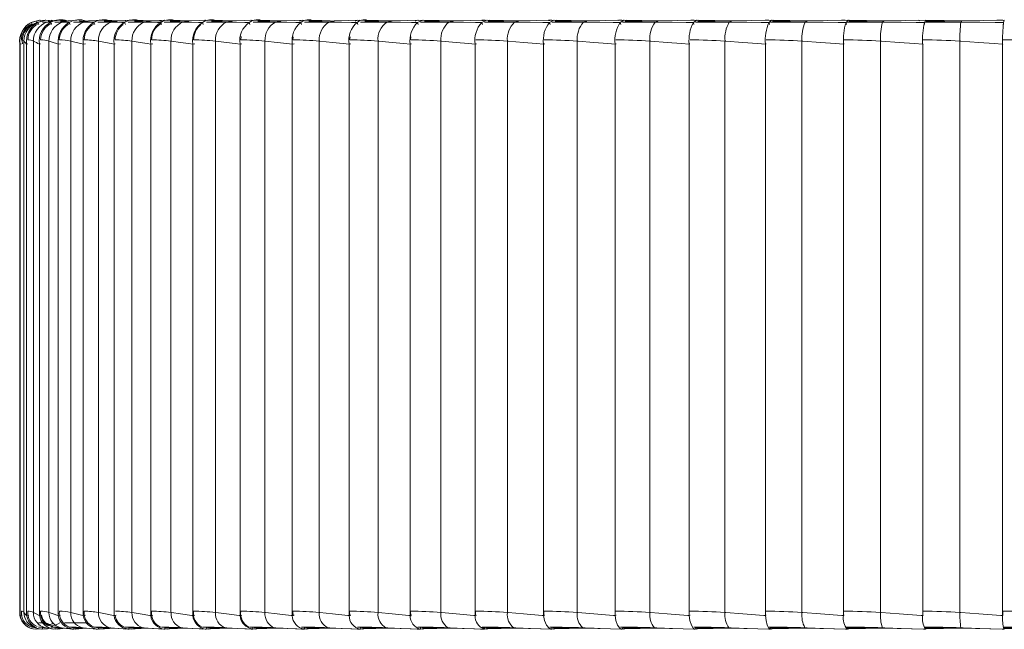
# Model space of a CAD drawing. Header units: millimetres. Extents: x -262 to 205, y -420 to 229.
# Tile 1 of 7: x -253 to -32, y -420 to -283. Entities that reach past the tile are written whole.
import ezdxf

# ---------------------------------------------------------------- set-up
doc = ezdxf.new("R2010")
doc.units = ezdxf.units.MM

msp = doc.modelspace()

# ---------------------------------------------------------------- linework, layer by layer
at = {"color": 8, "linetype": 'Continuous', "lineweight": 15}
for p, q in [((-250.25, -284.08), (-250.39, -283.81)), ((-248.99, -283.75), (-248.46, -283.67)), ((-246.9, -283.75), (-245.82, -283.58)), ((-238.63, -283.75), (-237.19, -283.52)), ((-232.49, -283.75), (-231.06, -283.51)), ((-225.07, -283.75), (-223.66, -283.51)), ((-216.4, -283.75), (-215.04, -283.51)), ((-211.06, -283.72), (-206.55, -283.75)), ((-206.55, -283.75), (-205.24, -283.51)), ((-200.59, -283.72), (-195.57, -283.75)), ((-195.57, -283.75), (-194.33, -283.5)), ((-189.04, -283.72), (-183.53, -283.75)), ((-183.53, -283.75), (-182.37, -283.5)), ((-176.46, -283.72), (-170.5, -283.75)), ((-170.5, -283.75), (-169.44, -283.5)), ((-162.94, -283.72), (-156.57, -283.75)), ((-156.57, -283.75), (-155.61, -283.5)), ((-148.57, -283.72), (-141.83, -283.75)), ((-141.83, -283.75), (-140.96, -283.5)), ((-133.42, -283.72), (-126.35, -283.75)), ((-126.35, -283.75), (-125.6, -283.5)), ((-117.6, -283.72), (-110.24, -283.75)), ((-110.24, -283.75), (-109.61, -283.5)), ((-101.2, -283.72), (-93.6, -283.75)), ((-93.6, -283.75), (-93.09, -283.5)), ((-84.33, -283.72), (-76.53, -283.75)), ((-76.53, -283.75), (-76.14, -283.5)), ((-67.08, -283.72), (-59.14, -283.75)), ((-59.14, -283.75), (-58.88, -283.49)), ((-49.56, -283.72), (-41.52, -283.75)), ((-41.52, -283.75), (-41.39, -283.49)), ((-245.05, -419.71), (-245.07, -419.99)), ((-240.86, -419.71), (-240.87, -419.99)), ((-235.32, -419.71), (-235.34, -419.99)), ((-231.94, -419.77), (-232.79, -419.68)), ((-228.48, -419.71), (-228.5, -419.99)), ((-224.52, -419.77), (-225.35, -419.68)), ((-220.38, -419.71), (-220.4, -419.99)), ((-215.86, -419.77), (-216.67, -419.68)), ((-211.07, -419.71), (-211.08, -419.99)), ((-206.03, -419.77), (-206.81, -419.68)), ((-200.6, -419.72), (-200.62, -419.99)), ((-195.07, -419.77), (-195.81, -419.68)), ((-189.05, -419.73), (-189.06, -419.99)), ((-183.06, -419.78), (-183.75, -419.68)), ((-176.47, -419.73), (-176.48, -419.99)), ((-170.07, -419.78), (-170.71, -419.68)), ((-162.95, -419.73), (-162.96, -419.99)), ((-156.18, -419.78), (-156.76, -419.68)), ((-148.57, -419.71), (-148.59, -419.99)), ((-141.47, -419.78), (-141.99, -419.68)), ((-133.43, -419.71), (-133.44, -419.99)), ((-126.04, -419.78), (-126.5, -419.68)), ((-117.61, -419.75), (-117.62, -419.99)), ((-109.98, -419.78), (-110.37, -419.68)), ((-101.21, -419.73), (-101.22, -419.99)), ((-93.39, -419.78), (-93.7, -419.68)), ((-84.33, -419.73), (-84.34, -419.99)), ((-76.37, -419.78), (-76.61, -419.68)), ((-67.08, -419.73), (-67.09, -419.99)), ((-59.03, -419.78), (-59.19, -419.68)), ((-49.57, -419.73), (-49.57, -419.99)), ((-41.47, -419.78), (-41.55, -419.68)), ((-31.89, -419.73), (-31.9, -419.99))]:
    msp.add_line(p, q, dxfattribs=at)
at = {"color": 7, "linetype": 'Continuous', "lineweight": 15}
for p, q in [((-249.34, -283.72), (-248.99, -283.75)), ((-248.71, -284.26), (-248.93, -283.81)), ((-248.32, -283.56), (-248.46, -283.6)), ((-248.42, -283.32), (-247.48, -283.4)), ((-247.92, -283.72), (-246.9, -283.75)), ((-245.82, -283.51), (-246.6, -283.54)), ((-246.28, -283.39), (-245.47, -283.46)), ((-245.87, -284.26), (-246.09, -283.81)), ((-244.62, -283.34), (-245.82, -283.51)), ((-245.12, -283.72), (-243.44, -283.75)), ((-242.64, -283.38), (-243.53, -283.3)), ((-243.44, -283.75), (-242.02, -283.53)), ((-241.8, -283.46), (-242.12, -283.43)), ((-241.66, -284.26), (-241.88, -283.81)), ((-240.96, -283.72), (-238.63, -283.75)), ((-239.58, -283.29), (-239.64, -283.29)), ((-236.83, -283.48), (-237.52, -283.44)), ((-235.86, -283.52), (-236.81, -283.48)), ((-236.11, -284.26), (-236.32, -283.81)), ((-235.45, -283.72), (-232.49, -283.75)), ((-229.16, -283.53), (-230.78, -283.48)), ((-229.25, -284.26), (-229.46, -283.81)), ((-228.64, -283.72), (-225.07, -283.75)), ((-221.12, -284.26), (-221.32, -283.81)), ((-220.57, -283.72), (-216.4, -283.75)), ((-211.77, -284.26), (-211.97, -283.81)), ((-201.27, -284.26), (-201.46, -283.81)), ((-189.67, -284.26), (-189.85, -283.81)), ((-182.28, -283.48), (-182.34, -283.47)), ((-177.05, -284.26), (-177.21, -283.81)), ((-163.48, -284.26), (-163.64, -283.81)), ((-149.06, -284.26), (-149.2, -283.81)), ((-148.46, -283.29), (-149.17, -283.27)), ((-149.17, -283.34), (-148.84, -283.4)), ((-133.44, -283.29), (-134.18, -283.27)), ((-134.18, -283.34), (-133.9, -283.39)), ((-133.86, -284.26), (-133.98, -283.81)), ((-117.74, -283.29), (-118.51, -283.27)), ((-117.98, -284.26), (-118.09, -283.81)), ((-101.46, -283.29), (-102.25, -283.27)), ((-101.52, -284.26), (-101.62, -283.81)), ((-84.7, -283.29), (-85.51, -283.27)), ((-84.58, -284.26), (-84.66, -283.81)), ((-67.57, -283.29), (-68.39, -283.27)), ((-67.27, -284.26), (-67.33, -283.81)), ((-50.99, -283.34), (-50.86, -283.47)), ((-49.69, -284.26), (-49.74, -283.81)), ((-33.41, -283.2), (-33.42, -283.31)), ((-32.14, -283.3), (-33.41, -283.27)), ((-31.95, -284.26), (-31.98, -283.81)), ((-203.36, -287.72), (-203.24, -287)), ((-191.65, -287.72), (-191.54, -287.01)), ((-178.91, -287.72), (-178.8, -287.02)), ((-165.2, -287.72), (-165.12, -287.04)), ((-252.97, -416.93), (-252.97, -288.67)), ((-252.97, -288.67), (-252.97, -288.67)), ((-252.64, -288.65), (-252.92, -288.67)), ((-252.64, -288.65), (-252.92, -288.67)), ((-252.92, -416.93), (-252.92, -288.67)), ((-252.92, -288.67), (-252.92, -288.67)), ((-252.05, -416.26), (-252.05, -288.01)), ((-251.19, -288.65), (-251.46, -288.67)), ((-251.19, -288.65), (-251.46, -288.67)), ((-251.46, -416.93), (-251.46, -288.67)), ((-251.46, -288.67), (-251.46, -288.67)), ((-249.94, -416.26), (-249.94, -288.01)), ((-248.34, -288.65), (-248.59, -288.67)), ((-248.34, -288.65), (-248.59, -288.67)), ((-248.59, -416.93), (-248.59, -288.67)), ((-248.59, -288.67), (-248.59, -288.67)), ((-246.43, -416.26), (-246.43, -288.01)), ((-243.85, -288.63), (-244.34, -288.67)), ((-243.85, -288.63), (-244.34, -288.67)), ((-244.34, -416.93), (-244.34, -288.67)), ((-244.34, -288.67), (-244.34, -288.67)), ((-241.55, -416.26), (-241.55, -288.01)), ((-238.25, -288.63), (-238.73, -288.67)), ((-238.25, -288.63), (-238.73, -288.67)), ((-238.73, -416.93), (-238.73, -288.67)), ((-238.73, -288.67), (-238.73, -288.67)), ((-235.33, -416.26), (-235.33, -288.01)), ((-231.59, -288.65), (-231.8, -288.67)), ((-231.8, -288.67), (-231.79, -288.67)), ((-231.59, -288.65), (-231.79, -288.67)), ((-231.79, -416.93), (-231.79, -288.67)), ((-227.8, -416.26), (-227.8, -288.01)), ((-223.13, -288.63), (-223.58, -288.67)), ((-223.13, -288.63), (-223.58, -288.67)), ((-223.58, -416.93), (-223.58, -288.67)), ((-223.58, -288.67), (-223.58, -288.67)), ((-219.02, -416.26), (-219.02, -288.01)), ((-213.69, -288.63), (-214.13, -288.67)), ((-213.69, -288.63), (-214.13, -288.67)), ((-214.13, -416.93), (-214.13, -288.67)), ((-214.13, -288.67), (-214.13, -288.67)), ((-209.03, -416.26), (-209.03, -288.01)), ((-203.09, -288.63), (-203.5, -288.67)), ((-203.09, -288.63), (-203.5, -288.67)), ((-203.5, -416.93), (-203.5, -288.67)), ((-203.5, -288.67), (-203.5, -288.67)), ((-197.9, -416.26), (-197.9, -288.01)), ((-191.38, -288.63), (-191.77, -288.67)), ((-191.38, -288.63), (-191.77, -288.67)), ((-191.77, -416.93), (-191.77, -288.67)), ((-191.77, -288.67), (-191.77, -288.67)), ((-185.7, -416.26), (-185.7, -288.01)), ((-178.64, -288.63), (-179.01, -288.67)), ((-179.01, -288.67), (-179, -288.67)), ((-178.64, -288.63), (-179, -288.67)), ((-179, -416.93), (-179, -288.67)), ((-172.5, -416.26), (-172.5, -288.01)), ((-164.95, -288.63), (-165.28, -288.67)), ((-164.95, -288.63), (-165.28, -288.67)), ((-165.28, -416.93), (-165.28, -288.67)), ((-165.28, -288.67), (-165.28, -288.67)), ((-158.38, -416.26), (-158.38, -288.01)), ((-150.38, -288.63), (-150.69, -288.67)), ((-150.69, -288.67), (-150.68, -288.67)), ((-150.38, -288.63), (-150.68, -288.67)), ((-150.68, -416.93), (-150.68, -288.67)), ((-143.43, -416.26), (-143.43, -288.01)), ((-135.03, -288.63), (-135.31, -288.67)), ((-135.31, -288.67), (-135.3, -288.67)), ((-135.03, -288.63), (-135.3, -288.67)), ((-135.3, -416.93), (-135.3, -288.67)), ((-127.75, -416.26), (-127.75, -288.01)), ((-119, -288.63), (-119.24, -288.67)), ((-119, -288.63), (-119.24, -288.67)), ((-119.24, -416.93), (-119.24, -288.67)), ((-119.24, -288.67), (-119.24, -288.67)), ((-111.42, -416.26), (-111.42, -288.01)), ((-102.47, -288.65), (-102.59, -288.67)), ((-102.59, -288.67), (-102.58, -288.67)), ((-102.47, -288.65), (-102.58, -288.67)), ((-102.58, -416.93), (-102.58, -288.67)), ((-94.55, -416.26), (-94.55, -288.01)), ((-85.28, -288.63), (-85.45, -288.67)), ((-85.45, -288.67), (-85.44, -288.67)), ((-85.28, -288.63), (-85.44, -288.67)), ((-85.44, -416.93), (-85.44, -288.67)), ((-77.25, -416.26), (-77.25, -288.01)), ((-67.8, -288.63), (-67.93, -288.67)), ((-67.93, -288.67), (-67.92, -288.67)), ((-67.8, -288.63), (-67.92, -288.67)), ((-67.92, -416.93), (-67.92, -288.67)), ((-59.62, -416.26), (-59.62, -288.01)), ((-50.04, -288.63), (-50.13, -288.67)), ((-50.04, -288.63), (-50.13, -288.67)), ((-50.13, -416.93), (-50.13, -288.67)), ((-50.13, -288.67), (-50.13, -288.67)), ((-41.77, -416.26), (-41.77, -288.01)), ((-32.13, -288.63), (-32.18, -288.67)), ((-32.18, -288.67), (-32.17, -288.67)), ((-32.13, -288.63), (-32.17, -288.67)), ((-32.17, -416.93), (-32.17, -288.67)), ((-252.47, -416.88), (-252.97, -416.93)), ((-252.42, -416.88), (-252.92, -416.93)), ((-250.96, -416.88), (-251.46, -416.93)), ((-251.46, -416.93), (-251.46, -416.93)), ((-248.1, -416.88), (-248.59, -416.93)), ((-248.59, -416.93), (-248.59, -416.93)), ((-243.85, -416.88), (-244.34, -416.93)), ((-244.34, -416.93), (-244.34, -416.93)), ((-238.25, -416.88), (-238.73, -416.93)), ((-238.73, -416.93), (-238.73, -416.93)), ((-231.8, -416.93), (-231.79, -416.93)), ((-231.33, -416.88), (-231.79, -416.93)), ((-223.13, -416.88), (-223.58, -416.93)), ((-223.58, -416.93), (-223.58, -416.93)), ((-213.69, -416.88), (-214.13, -416.93)), ((-214.13, -416.93), (-214.13, -416.93)), ((-203.51, -416.93), (-203.5, -416.93)), ((-203.09, -416.88), (-203.5, -416.93)), ((-191.38, -416.88), (-191.77, -416.93)), ((-191.77, -416.93), (-191.77, -416.93)), ((-191.6, -416.98), (-191.65, -415.97)), ((-179.01, -416.93), (-179, -416.93)), ((-178.64, -416.88), (-179, -416.93)), ((-178.86, -416.99), (-178.91, -415.97)), ((-164.95, -416.88), (-165.28, -416.93)), ((-165.28, -416.93), (-165.28, -416.93)), ((-165.16, -417.07), (-165.2, -415.97)), ((-150.69, -416.93), (-150.68, -416.93)), ((-150.38, -416.88), (-150.68, -416.93)), ((-150.6, -416.82), (-150.63, -415.97)), ((-135.31, -416.93), (-135.3, -416.93)), ((-135.03, -416.88), (-135.3, -416.93)), ((-135.25, -416.82), (-135.28, -415.97)), ((-119, -416.88), (-119.24, -416.93)), ((-119.24, -416.93), (-119.24, -416.93)), ((-102.59, -416.93), (-102.58, -416.93)), ((-102.38, -416.88), (-102.58, -416.93)), ((-85.45, -416.93), (-85.44, -416.93)), ((-85.28, -416.88), (-85.44, -416.93)), ((-67.93, -416.93), (-67.92, -416.93)), ((-67.8, -416.88), (-67.92, -416.93)), ((-50.04, -416.88), (-50.13, -416.93)), ((-50.13, -416.93), (-50.13, -416.93)), ((-32.18, -416.93), (-32.17, -416.93)), ((-32.13, -416.88), (-32.17, -416.93)), ((-32.13, -416.88), (-32.13, -415.91)), ((-249.44, -419.68), (-250.26, -419.54)), ((-249.31, -419.68), (-249.57, -419.58)), ((-248.79, -418.61), (-247.53, -418.61)), ((-248.33, -419.17), (-248.78, -419.06)), ((-247.87, -419.49), (-247.9, -419.99)), ((-247.57, -419.72), (-246.73, -419.76)), ((-246.73, -419.76), (-246.12, -419.84)), ((-246.39, -419.8), (-245.65, -419.92)), ((-245.36, -419.99), (-245.83, -419.89)), ((-244.83, -419.72), (-242.96, -419.78)), ((-244.42, -419.96), (-242.79, -419.8)), ((-243.11, -419.78), (-241.75, -419.9)), ((-242.92, -418.61), (-237.6, -418.61)), ((-242.08, -419.86), (-241.21, -419.96)), ((-241.28, -419.99), (-241.67, -419.91)), ((-240.96, -419.97), (-241.28, -419.99)), ((-240.67, -419.72), (-238.11, -419.79)), ((-240.44, -419.97), (-240.39, -419.96)), ((-239.72, -419.92), (-238, -419.8)), ((-238.11, -419.76), (-238.93, -419.68)), ((-238.23, -419.78), (-235.59, -419.97)), ((-236.41, -419.9), (-235.55, -419.97)), ((-235.86, -419.99), (-236.15, -419.93)), ((-235.58, -419.97), (-235.86, -419.99)), ((-235.17, -419.72), (-231.96, -419.79)), ((-235.08, -419.97), (-231.72, -419.78)), ((-231.95, -419.79), (-229.62, -419.91)), ((-229.46, -419.92), (-228.8, -419.96)), ((-229.13, -419.99), (-229.4, -419.93)), ((-229.13, -419.93), (-227.97, -419.99)), ((-228.4, -419.97), (-224.34, -419.79)), ((-228.37, -419.72), (-224.53, -419.79)), ((-224.52, -419.79), (-219.87, -419.99)), ((-221.14, -419.99), (-221.42, -419.92)), ((-221.19, -419.94), (-220.67, -419.96)), ((-220.31, -419.72), (-215.88, -419.79)), ((-219.46, -419.94), (-215.72, -419.79)), ((-215.87, -419.79), (-210.56, -419.99)), ((-211.93, -419.99), (-212.17, -419.93)), ((-211.8, -419.95), (-211.32, -419.97)), ((-210.79, -419.73), (-206.04, -419.79)), ((-210.29, -419.94), (-205.91, -419.79)), ((-206.03, -419.79), (-200.11, -419.99)), ((-201.29, -419.95), (-200.83, -419.97)), ((-200.81, -419.94), (-200.97, -419.95)), ((-200.97, -419.98), (-200.86, -419.97)), ((-200.33, -419.73), (-195.08, -419.79)), ((-199.91, -419.94), (-194.98, -419.79)), ((-195.08, -419.79), (-188.58, -419.99)), ((-194.98, -419.79), (-193.79, -419.77)), ((-189.7, -419.96), (-189.24, -419.97)), ((-189.55, -419.98), (-189.21, -419.97)), ((-188.8, -419.73), (-183.07, -419.79)), ((-188.42, -419.95), (-182.98, -419.79)), ((-183.06, -419.79), (-176.03, -419.99)), ((-177.11, -419.98), (-176.7, -419.97)), ((-177.1, -419.96), (-176.64, -419.97)), ((-176.23, -419.73), (-170.08, -419.79)), ((-175.91, -419.95), (-170.01, -419.79)), ((-170.07, -419.79), (-162.54, -419.99)), ((-163.72, -419.98), (-163.04, -419.96)), ((-163.56, -419.96), (-163.1, -419.97)), ((-162.68, -419.73), (-156.19, -419.79)), ((-162.45, -419.95), (-156.13, -419.79)), ((-156.18, -419.79), (-148.2, -419.99)), ((-149.47, -419.98), (-148.66, -419.96)), ((-149.15, -419.97), (-148.7, -419.97)), ((-148.38, -419.73), (-141.48, -419.79)), ((-148.13, -419.95), (-141.43, -419.79)), ((-141.48, -419.79), (-133.09, -419.99)), ((-133.26, -419.73), (-126.05, -419.79)), ((-133.04, -419.95), (-126.01, -419.79)), ((-126.04, -419.79), (-117.32, -419.99)), ((-126.01, -419.79), (-123.94, -419.77)), ((-117.61, -419.73), (-109.99, -419.79)), ((-117.28, -419.95), (-109.95, -419.79)), ((-109.98, -419.79), (-100.96, -419.99)), ((-101.21, -419.73), (-93.39, -419.79)), ((-100.94, -419.95), (-93.37, -419.79)), ((-93.39, -419.79), (-84.13, -419.99)), ((-84.33, -419.73), (-76.37, -419.79)), ((-84.12, -419.95), (-76.35, -419.79)), ((-76.37, -419.79), (-66.93, -419.98)), ((-67.08, -419.73), (-59.03, -419.79)), ((-66.92, -419.95), (-59.01, -419.79)), ((-59.03, -419.79), (-49.47, -419.98)), ((-49.47, -419.95), (-49.57, -419.99)), ((-49.46, -419.95), (-41.45, -419.79)), ((-49.29, -419.73), (-49.4, -419.93)), ((-49.29, -419.73), (-41.47, -419.79)), ((-41.47, -419.79), (-31.84, -419.98)), ((-33.42, -419.95), (-33.41, -420.02)), ((-31.84, -419.95), (-31.9, -419.99)), ((-31.89, -419.73), (-23.8, -419.79)), ((-31.84, -419.95), (-23.78, -419.79))]:
    msp.add_line(p, q, dxfattribs=at)
at = {"color": 7, "linetype": 'Continuous', "lineweight": 15, "flags": 128}
for points in [[(-250.44, -283.81), (-248.64, -283.3), (-248.59, -283.3)], [(-250.39, -283.81), (-248.58, -283.3), (-247.46, -283.39)], [(-248.93, -283.81), (-247.13, -283.3), (-245.39, -283.45)], [(-247.68, -283.4), (-247.31, -283.3), (-247.17, -283.31)], [(-244.88, -283.38), (-244.61, -283.3), (-243.53, -283.39)], [(-242.22, -283.49), (-243.07, -283.53), (-243.82, -283.54)], [(-240.14, -283.3), (-241.08, -283.4), (-242.03, -283.48)], [(-238.63, -283.75), (-238.38, -283.75), (-237.61, -283.77), (-236.77, -283.8), (-236.32, -283.81)], [(-234.52, -283.29), (-235.85, -283.39), (-237.19, -283.48)], [(-235.86, -283.52), (-235.15, -283.3), (-234.91, -283.32)], [(-230.79, -283.48), (-232.3, -283.4), (-234.39, -283.28)], [(-232.49, -283.75), (-232.17, -283.75), (-231.15, -283.77), (-230.05, -283.8), (-229.46, -283.81)], [(-227.64, -283.28), (-229.35, -283.39), (-231.06, -283.48)], [(-228.64, -283.36), (-228.45, -283.3), (-228.22, -283.32)], [(-223.45, -283.48), (-225.26, -283.4), (-227.78, -283.27)], [(-223.73, -283.48), (-225.39, -283.52), (-227.23, -283.54)], [(-225.07, -283.75), (-224.66, -283.75), (-223.41, -283.77), (-222.05, -283.8), (-221.32, -283.81)], [(-219.53, -283.28), (-221.59, -283.39), (-223.66, -283.48)], [(-221.18, -283.53), (-221.42, -283.53), (-223.45, -283.48)], [(-220.59, -283.34), (-220.48, -283.3), (-219.9, -283.36)], [(-214.87, -283.48), (-216.96, -283.4), (-219.6, -283.29)], [(-215.09, -283.48), (-217.04, -283.52), (-219.17, -283.54)], [(-216.4, -283.75), (-215.93, -283.75), (-214.44, -283.77), (-212.83, -283.8), (-211.97, -283.81)], [(-210.22, -283.28), (-212.62, -283.39), (-215.04, -283.48)], [(-211.4, -283.33), (-211.3, -283.3), (-210.79, -283.35)], [(-205.1, -283.48), (-207.46, -283.4), (-210.39, -283.29)], [(-205.28, -283.48), (-207.49, -283.52), (-209.91, -283.54)], [(-206.55, -283.75), (-206, -283.75), (-204.29, -283.77), (-202.45, -283.8), (-201.45, -283.81)], [(-199.77, -283.28), (-202.5, -283.38), (-205.25, -283.48)], [(-201.05, -283.33), (-200.97, -283.3), (-200.51, -283.35)], [(-194.22, -283.48), (-196.82, -283.4), (-200.03, -283.29)], [(-194.36, -283.48), (-196.82, -283.52), (-199.5, -283.54)], [(-195.57, -283.75), (-194.95, -283.75), (-193.03, -283.77), (-190.96, -283.8), (-189.85, -283.81)], [(-188.24, -283.28), (-191.28, -283.38), (-194.34, -283.48)], [(-190.13, -283.53), (-189.54, -283.3), (-189.13, -283.35)], [(-183.24, -283.45), (-185.11, -283.4), (-188.58, -283.29)], [(-182.39, -283.48), (-185.08, -283.52), (-188.03, -283.54)], [(-183.53, -283.75), (-182.85, -283.75), (-180.73, -283.77), (-178.44, -283.8), (-177.21, -283.81)], [(-175.71, -283.28), (-179.03, -283.38), (-182.38, -283.48)], [(-177.64, -283.53), (-177.1, -283.3), (-176.73, -283.35)], [(-169.36, -283.48), (-172.4, -283.4), (-176.73, -283.27)], [(-169.44, -283.48), (-172.35, -283.52), (-175.5, -283.54)], [(-170.5, -283.75), (-169.77, -283.75), (-167.46, -283.77), (-164.97, -283.8), (-163.64, -283.81)], [(-162.24, -283.27), (-165.82, -283.38), (-169.44, -283.48)], [(-164.19, -283.53), (-163.7, -283.3), (-163.38, -283.34)], [(-163.64, -283.81), (-162.46, -283.3), (-161.16, -283.47), (-161.08, -283.53)], [(-155.54, -283.48), (-158.78, -283.4), (-163.38, -283.27)], [(-155.6, -283.47), (-158.7, -283.52), (-162.06, -283.54)], [(-156.57, -283.75), (-155.78, -283.75), (-153.31, -283.77), (-150.63, -283.8), (-149.2, -283.81)], [(-147.93, -283.27), (-151.75, -283.38), (-155.61, -283.48)], [(-149.2, -283.81), (-148.13, -283.3), (-146.96, -283.47), (-146.88, -283.53)], [(-140.95, -283.47), (-144.22, -283.52), (-147.77, -283.54)], [(-140.91, -283.48), (-144.31, -283.4), (-147.44, -283.32)], [(-141.83, -283.75), (-140.99, -283.75), (-138.35, -283.77), (-135.51, -283.8), (-133.98, -283.81)], [(-132.85, -283.27), (-136.88, -283.38), (-140.96, -283.48)], [(-133.98, -283.81), (-133.04, -283.3), (-131.99, -283.47), (-131.92, -283.53)], [(-125.58, -283.47), (-129, -283.52), (-132.71, -283.54)], [(-125.56, -283.48), (-129.11, -283.4), (-132.41, -283.32)], [(-126.35, -283.75), (-125.47, -283.75), (-122.69, -283.77), (-119.7, -283.8), (-118.09, -283.81)], [(-117.1, -283.27), (-121.32, -283.38), (-125.6, -283.48)], [(-118.73, -283.32), (-118.7, -283.3), (-118.51, -283.34)], [(-118.09, -283.81), (-117.27, -283.3), (-116.36, -283.47), (-116.3, -283.54)], [(-109.58, -283.47), (-113.14, -283.52), (-116.99, -283.54)], [(-109.57, -283.48), (-113.25, -283.4), (-116.72, -283.31)], [(-110.24, -283.75), (-109.32, -283.75), (-106.42, -283.77), (-103.29, -283.8), (-101.62, -283.81)], [(-100.77, -283.27), (-105.16, -283.38), (-109.61, -283.48)], [(-101.62, -283.81), (-100.92, -283.3), (-100.16, -283.47), (-100.11, -283.54)], [(-93.05, -283.47), (-96.72, -283.52), (-100.68, -283.54)], [(-93.06, -283.48), (-96.84, -283.4), (-100.46, -283.31)], [(-93.6, -283.75), (-92.65, -283.75), (-89.64, -283.77), (-86.4, -283.8), (-84.66, -283.81)], [(-83.98, -283.27), (-88.5, -283.38), (-93.09, -283.48)], [(-84.66, -283.81), (-84.1, -283.3), (-83.48, -283.47), (-83.44, -283.54)], [(-76.1, -283.47), (-79.85, -283.52), (-83.91, -283.54)], [(-76.12, -283.48), (-79.98, -283.4), (-83.72, -283.31)], [(-76.53, -283.75), (-75.55, -283.75), (-72.46, -283.77), (-69.12, -283.8), (-67.33, -283.81)], [(-66.81, -283.27), (-71.45, -283.38), (-76.14, -283.48)], [(-67.33, -283.81), (-66.91, -283.3), (-66.44, -283.47), (-66.41, -283.54)], [(-58.83, -283.47), (-62.64, -283.52), (-66.76, -283.54)], [(-58.86, -283.48), (-62.77, -283.4), (-66.61, -283.31)], [(-59.14, -283.75), (-58.13, -283.75), (-54.97, -283.77), (-51.56, -283.8), (-49.74, -283.81)], [(-49.39, -283.27), (-54.1, -283.38), (-58.88, -283.48)], [(-41.37, -283.48), (-45.32, -283.4), (-50.99, -283.27)], [(-49.74, -283.81), (-49.45, -283.3), (-49.14, -283.47), (-49.12, -283.54)], [(-41.34, -283.47), (-45.19, -283.52), (-49.35, -283.54)], [(-41.52, -283.75), (-40.5, -283.75), (-37.3, -283.77), (-33.84, -283.8), (-31.98, -283.81)], [(-31.8, -283.27), (-36.56, -283.38), (-41.39, -283.48)], [(-31.98, -283.81), (-31.84, -283.3), (-31.8, -283.33)], [(-246.43, -288.01), (-246.39, -288.03), (-245.5, -288.3), (-244.75, -288.54), (-244.34, -288.67)], [(-241.55, -288.01), (-241.49, -288.03), (-240.3, -288.3), (-239.28, -288.54), (-238.73, -288.67)], [(-235.33, -288.01), (-235.25, -288.03), (-233.76, -288.3), (-232.48, -288.54), (-231.8, -288.67)], [(-227.8, -288.01), (-227.71, -288.03), (-225.93, -288.3), (-224.4, -288.54), (-223.58, -288.67)], [(-219.02, -288.01), (-218.92, -288.03), (-216.85, -288.3), (-215.08, -288.54), (-214.13, -288.67)], [(-209.03, -288.01), (-208.92, -288.03), (-206.58, -288.3), (-204.58, -288.54), (-203.5, -288.67)], [(-197.9, -288.01), (-197.77, -288.03), (-195.19, -288.3), (-192.96, -288.54), (-191.77, -288.67)], [(-185.7, -288.01), (-185.56, -288.03), (-182.73, -288.3), (-180.31, -288.54), (-179.01, -288.67)], [(-172.5, -288.01), (-172.35, -288.03), (-169.3, -288.3), (-166.68, -288.54), (-165.28, -288.67)], [(-158.38, -288.01), (-158.22, -288.03), (-154.97, -288.3), (-152.18, -288.54), (-150.69, -288.67)], [(-143.43, -288.01), (-143.26, -288.03), (-139.83, -288.3), (-136.89, -288.54), (-135.31, -288.67)], [(-127.75, -288.01), (-127.57, -288.03), (-123.98, -288.3), (-120.89, -288.54), (-119.24, -288.67)], [(-111.42, -288.01), (-111.24, -288.03), (-107.51, -288.3), (-104.3, -288.54), (-102.59, -288.67)], [(-94.55, -288.01), (-94.37, -288.03), (-90.52, -288.3), (-87.22, -288.54), (-85.45, -288.67)], [(-77.25, -288.01), (-77.06, -288.03), (-73.12, -288.3), (-69.74, -288.54), (-67.93, -288.67)], [(-59.62, -288.01), (-59.42, -288.03), (-55.42, -288.3), (-51.98, -288.54), (-50.13, -288.67)], [(-41.77, -288.01), (-41.57, -288.03), (-37.52, -288.3), (-34.04, -288.54), (-32.18, -288.67)], [(-249.94, -416.26), (-249.91, -416.27), (-249.34, -416.56), (-248.64, -416.9), (-248.59, -416.93)], [(-246.43, -416.26), (-246.39, -416.27), (-245.5, -416.56), (-244.42, -416.9), (-244.34, -416.93)], [(-241.55, -416.26), (-241.5, -416.27), (-240.3, -416.56), (-238.84, -416.9), (-238.73, -416.93)], [(-235.33, -416.26), (-235.26, -416.27), (-233.76, -416.56), (-231.93, -416.9), (-231.8, -416.93)], [(-227.8, -416.26), (-227.73, -416.27), (-225.93, -416.56), (-223.74, -416.9), (-223.58, -416.93)], [(-219.02, -416.26), (-218.93, -416.27), (-216.85, -416.56), (-214.32, -416.9), (-214.13, -416.93)], [(-209.03, -416.26), (-208.93, -416.27), (-206.58, -416.56), (-203.72, -416.9), (-203.51, -416.93)], [(-197.9, -416.26), (-197.79, -416.27), (-195.19, -416.56), (-192.01, -416.9), (-191.77, -416.93)], [(-185.7, -416.26), (-185.58, -416.27), (-182.73, -416.56), (-179.27, -416.9), (-179.01, -416.93)], [(-172.5, -416.26), (-172.37, -416.27), (-169.3, -416.56), (-165.56, -416.9), (-165.28, -416.93)], [(-158.38, -416.26), (-158.24, -416.27), (-154.97, -416.56), (-150.99, -416.9), (-150.69, -416.93)], [(-143.43, -416.26), (-143.29, -416.27), (-139.83, -416.56), (-135.62, -416.9), (-135.31, -416.93)], [(-133.44, -419.99), (-134.07, -419.75), (-134.66, -419.09), (-135.09, -418.08), (-135.31, -416.93)], [(-127.75, -416.26), (-127.59, -416.27), (-123.98, -416.56), (-119.57, -416.9), (-119.24, -416.93)], [(-117.62, -419.99), (-118.17, -419.75), (-118.68, -419.09), (-119.05, -418.08), (-119.24, -416.93)], [(-111.42, -416.26), (-111.26, -416.27), (-107.51, -416.56), (-102.93, -416.9), (-102.59, -416.93)], [(-101.22, -419.99), (-101.68, -419.75), (-102.11, -419.09), (-102.43, -418.08), (-102.59, -416.93)], [(-94.55, -416.26), (-94.39, -416.27), (-90.52, -416.56), (-85.8, -416.9), (-85.45, -416.93)], [(-84.34, -419.99), (-84.72, -419.75), (-85.06, -419.09), (-85.32, -418.08), (-85.45, -416.93)], [(-77.25, -416.26), (-77.08, -416.27), (-73.12, -416.56), (-68.29, -416.9), (-67.93, -416.93)], [(-59.62, -416.26), (-59.45, -416.27), (-55.42, -416.56), (-50.5, -416.9), (-50.13, -416.93)], [(-41.77, -416.26), (-41.59, -416.27), (-37.52, -416.56), (-32.55, -416.9), (-32.18, -416.93)], [(-248.24, -419.92), (-248.28, -419.93), (-249.41, -419.99)], [(-248.2, -419.93), (-248.22, -419.93), (-249.35, -419.99)], [(-246.96, -419.93), (-246.96, -419.93), (-248.08, -419.99)], [(-246.32, -419.8), (-246.77, -419.93), (-247.9, -419.99)], [(-247.22, -419.68), (-247.1, -419.7), (-246.39, -419.8)], [(-246.03, -419.06), (-246.48, -418.87), (-246.89, -418.62)], [(-243.41, -419.77), (-243.95, -419.93), (-245.07, -419.99)], [(-243.7, -419.76), (-244.27, -419.93), (-244.42, -419.94)], [(-243.75, -419.68), (-243.59, -419.7), (-242.48, -419.82), (-242.08, -419.86)], [(-240.67, -419.71), (-240.81, -419.72), (-241.83, -419.54)], [(-239.21, -419.76), (-239.77, -419.93), (-240.87, -419.99)], [(-239.62, -419.75), (-240.21, -419.93), (-240.44, -419.94)], [(-238.93, -419.68), (-238.73, -419.7), (-237.34, -419.82), (-236.41, -419.9)], [(-235.17, -419.71), (-235.31, -419.72), (-236.3, -419.54)], [(-233.69, -419.75), (-234.26, -419.93), (-235.34, -419.99)], [(-232.79, -419.68), (-232.54, -419.7), (-230.89, -419.82), (-228.67, -419.97), (-228.5, -419.99)], [(-226.88, -419.75), (-227.45, -419.93), (-228.5, -419.99)], [(-225.35, -419.68), (-225.07, -419.7), (-223.16, -419.82), (-220.59, -419.97), (-220.4, -419.99)], [(-218.83, -419.74), (-219.39, -419.93), (-220.4, -419.99)], [(-216.67, -419.68), (-216.36, -419.7), (-214.2, -419.82), (-211.3, -419.97), (-211.08, -419.99)], [(-209.58, -419.74), (-210.12, -419.93), (-211.08, -419.99)], [(-206.81, -419.68), (-206.46, -419.7), (-204.06, -419.82), (-200.86, -419.97), (-200.62, -419.99)], [(-199.18, -419.74), (-199.7, -419.93), (-200.62, -419.99)], [(-195.81, -419.68), (-195.43, -419.7), (-192.82, -419.82), (-189.32, -419.97), (-189.06, -419.99)], [(-189.1, -419.85), (-189.29, -419.93), (-189.55, -419.95)], [(-187.7, -419.74), (-188.2, -419.93), (-189.06, -419.99)], [(-183.75, -419.68), (-183.34, -419.7), (-180.53, -419.82), (-176.77, -419.97), (-176.48, -419.99)], [(-175.22, -419.74), (-175.68, -419.93), (-176.48, -419.99)], [(-170.71, -419.68), (-170.27, -419.7), (-167.28, -419.82), (-163.27, -419.97), (-162.96, -419.99)], [(-161.8, -419.74), (-162.23, -419.93), (-162.96, -419.99)], [(-156.76, -419.68), (-156.3, -419.7), (-153.14, -419.82), (-148.91, -419.97), (-148.59, -419.99)], [(-148.74, -419.71), (-148.82, -419.72), (-149.38, -419.54)], [(-147.53, -419.73), (-147.92, -419.93), (-148.59, -419.99)], [(-141.99, -419.68), (-141.51, -419.7), (-138.21, -419.82), (-133.78, -419.97), (-133.44, -419.99)], [(-132.5, -419.73), (-132.85, -419.93), (-133.44, -419.99)], [(-126.5, -419.68), (-125.99, -419.7), (-122.57, -419.82), (-117.97, -419.97), (-117.62, -419.99)], [(-116.8, -419.73), (-117.11, -419.93), (-117.62, -419.99)], [(-110.37, -419.68), (-109.85, -419.7), (-106.32, -419.82), (-101.58, -419.97), (-101.22, -419.99)], [(-100.53, -419.73), (-100.79, -419.93), (-101.22, -419.99)], [(-93.7, -419.68), (-93.17, -419.7), (-89.56, -419.82), (-84.71, -419.97), (-84.34, -419.99)], [(-83.78, -419.73), (-83.99, -419.93), (-84.34, -419.99)], [(-76.61, -419.68), (-76.07, -419.7), (-72.39, -419.82), (-67.47, -419.97), (-67.09, -419.99)], [(-66.67, -419.73), (-66.83, -419.93), (-67.09, -419.99)], [(-59.19, -419.68), (-58.64, -419.7), (-54.93, -419.82), (-49.95, -419.97), (-49.57, -419.99)], [(-41.55, -419.68), (-41, -419.7), (-37.27, -419.82), (-32.28, -419.97), (-31.9, -419.99)]]:
    msp.add_lwpolyline(points, dxfattribs=at)
at = {"color": 7, "linetype": 'Continuous', "lineweight": 15}
for centre, radius, start, end in [((-248.3, -288.01), 4.72, 117.048, 188.0133), ((-248.25, -288.01), 4.71, 116.9184, 187.9981), ((-248.55, -287.83), 4.09, 114.3494, 178.4802), ((-248.25, -288.01), 4.21, 116.9826, 188.4622), ((-247.55, -288.01), 4.5, 108.636, 180.052), ((-246.79, -288.01), 4.72, 117.0481, 188.0133), ((-247.11, -287.81), 4.08, 115.8215, 178.7682), ((-245.44, -288), 4.5, 108.9851, 180.2069), ((-250.34, -284.91), 1.79, 38.0902, 40.8176), ((-243.91, -288.01), 4.73, 117.4387, 188.0578), ((-244.22, -287.82), 4.12, 112.9304, 178.6228), ((-254.1, -377.73), 94.26, 85.1232, 85.6181), ((-241.94, -287.98), 4.49, 109.5744, 180.4613), ((-243.85, -287.62), 4.42, 69.6277, 120.4947), ((-243.05, -266.32), 17.26, 260.4128, 262.5106), ((-239.64, -288), 4.74, 118.0943, 188.1281), ((-240.02, -287.78), 4.09, 115.0673, 179.2135), ((-257.23, -630.58), 347.11, 87.4648, 87.7232), ((-239.68, -287.48), 4.28, 68.0066, 120.8811), ((-237.06, -287.95), 4.49, 110.4148, 180.8092), ((-239.45, -242.9), 40.64, 269.8653, 273.0174), ((-234.01, -287.99), 4.77, 119.0221, 188.2181), ((-234.43, -287.74), 4.08, 117.1925, 179.8114), ((-234.18, -287.31), 4.1, 67.3275, 121.514), ((-230.85, -287.91), 4.48, 111.5223, 181.2419), ((-234, -215.3), 68.24, 269.9742, 272.3971), ((-227.03, -287.97), 4.81, 120.2316, 188.3193), ((-227.06, -287.91), 4.54, 126.5154, 177.6422), ((-227.37, -287.1), 3.89, 66.5952, 122.371), ((-223.32, -287.88), 4.48, 112.9173, 181.7473), ((-218.76, -287.95), 4.87, 121.7354, 188.4206), ((-219.3, -287.66), 4.09, 119.3868, 180.9505), ((-219.31, -286.85), 3.64, 65.7488, 123.4774), ((-214.53, -287.83), 4.49, 114.6256, 182.3093), ((-209.23, -287.94), 4.95, 123.5481, 188.5079), ((-209.27, -287.85), 4.69, 130.0054, 178.4772), ((-210.05, -286.57), 3.36, 64.7159, 124.8671), ((-204.52, -287.78), 4.52, 116.6776, 182.9073), ((-198.51, -287.92), 5.05, 125.6864, 188.5645), ((-199.63, -286.26), 3.05, 63.4588, 126.5905), ((-193.35, -287.73), 4.56, 119.1091, 183.5151), ((-186.64, -287.89), 5.19, 128.1686, 188.5706), ((-188.14, -285.94), 2.73, 61.9298, 128.7159), ((-181.07, -287.68), 4.64, 121.9605, 184.1007), ((-173.68, -287.87), 5.38, 131.0133, 188.5042), ((-175.63, -285.61), 2.4, 60.0676, 131.3363), ((-167.76, -287.63), 4.76, 125.2757, 184.6252), ((-159.7, -287.85), 5.64, 134.2387, 188.3411), ((-153.46, -287.58), 4.94, 129.1012, 185.0435), ((-144.76, -287.83), 5.99, 137.8607, 188.0566), ((-138.24, -287.53), 5.22, 133.4819, 185.3052), ((-128.89, -287.81), 6.48, 141.8903, 187.6266), ((-122.13, -287.49), 5.64, 138.4571, 185.358), ((-112.12, -287.79), 7.18, 146.331, 187.0303), ((-105.14, -287.45), 6.3, 144.0528, 185.1533), ((-94.42, -287.77), 8.22, 151.1752, 186.2535), ((-87.18, -287.41), 7.39, 150.2711, 184.6544), ((-75.63, -287.76), 9.86, 156.4001, 185.2917), ((-67.93, -287.38), 9.35, 157.0792, 183.8483), ((-55.25, -287.75), 12.71, 161.9651, 184.1537), ((-46.18, -287.36), 13.46, 164.398, 182.756), ((-31.56, -287.74), 18.6, 167.8096, 182.8636), ((-15.54, -287.35), 26.24, 172.097, 181.4398), ((4.45, -287.73), 36.63, 173.8536, 181.4613), ((-252.67, -288.53), 0.805, 39.9409, 88.3335), ((-361.61, -387.24), 147.82, 41.8248, 42.1667), ((-251.18, -290.58), 2.86, 64.05, 90.1399), ((-418.46, -634.87), 385.63, 63.8639, 64.0859), ((-248.32, -294.1), 6.38, 72.719, 90.1498), ((-244.08, -299.01), 11.29, 77.0328, 90.1068), ((-238.49, -305.2), 17.47, 79.5839, 90.0759), ((-231.57, -312.49), 24.77, 81.2556, 90.0555), ((-223.37, -320.73), 33.01, 82.4266, 90.0417), ((-213.94, -329.7), 41.98, 83.2855, 90.0321), ((-203.34, -339.19), 51.46, 83.9364, 90.0251), ((-191.6, -348.51), 60.78, 84.4254, 89.9484), ((-178.86, -358.24), 70.52, 84.8247, 89.9495), ((-165.16, -367.78), 80.06, 85.1429, 89.9504), ((-150.59, -376.88), 89.16, 85.3977, 89.951), ((-135.23, -385.33), 97.6, 85.6013, 89.9514), ((-119.19, -392.9), 105.18, 85.7628, 89.9516), ((-102.54, -398.86), 111.13, 85.8798, 89.9103), ((-85.43, -404.26), 116.54, 85.9761, 89.9191), ((-67.94, -408.33), 120.61, 86.0442, 89.9268), ((-50.18, -410.96), 123.24, 86.0864, 89.9336), ((-32.26, -412.25), 124.52, 86.1059, 89.9487), ((-249.31, -416.27), 3.72, 190.2344, 268.4325), ((-249.25, -416.26), 3.73, 190.3393, 268.503), ((-249.21, -416.26), 3.44, 175.0755, 252.3219), ((-252.67, -416.77), 0.803, 39.3862, 88.1174), ((-471.51, -610.71), 293.21, 41.3672, 41.5414), ((-247.8, -416.27), 3.72, 190.2367, 268.4312), ((-247.88, -416.31), 3.32, 174.0918, 248.9421), ((-251.19, -418.78), 2.81, 63.6247, 90.1366), ((-246.45, -416.28), 3.49, 179.7473, 257.1831), ((-244.95, -416.29), 3.7, 189.9268, 268.2146), ((-245.13, -416.36), 3.23, 173.0443, 244.3387), ((-248.32, -422.24), 6.27, 72.422, 90.1568), ((-244.95, -416.29), 3.2, 190.6899, 258.9841), ((-242.95, -416.3), 3.48, 179.4354, 256.6242), ((-240.86, -416.41), 3.52, 188.4066, 264.2111), ((-240.68, -416.3), 3.44, 174.4888, 250.4407), ((-244.08, -427.07), 11.1, 76.8078, 90.1125), ((-238.09, -416.32), 3.46, 179.0065, 255.8241), ((-235.17, -416.39), 3.6, 188.6857, 267.3081), ((-235.08, -416.32), 3.45, 174.1605, 249.2737), ((-238.49, -433.14), 17.17, 79.4031, 90.0799), ((-231.88, -416.35), 3.45, 178.469, 254.7646), ((-228.4, -416.52), 3.42, 186.8186, 262.9533), ((-231.54, -440.09), 24.12, 81.0778, 89.9614), ((-228.41, -416.59), 3.13, 184.3946, 250.4357), ((-224.37, -416.39), 3.43, 177.835, 253.4218), ((-220.13, -416.53), 3.47, 186.6255, 265.6431), ((-219.94, -416.37), 3.47, 173.379, 246.0194), ((-223.37, -448.41), 32.44, 82.2957, 90.0436), ((-215.6, -416.43), 3.42, 177.1208, 251.7654), ((-210.76, -416.62), 3.39, 185.2986, 264.4495), ((-210.49, -416.4), 3.5, 172.9645, 243.879), ((-213.94, -457.23), 41.27, 83.1697, 90.0333), ((-205.63, -416.48), 3.41, 176.3484, 249.7582), ((-200.21, -416.71), 3.3, 183.7869, 262.9547), ((-199.84, -416.43), 3.55, 172.5687, 241.3536), ((-203.34, -466.56), 50.59, 83.8321, 90.0258), ((-194.49, -416.53), 3.42, 175.5467, 247.3558), ((-188.56, -416.81), 3.21, 182.1087, 261.0975), ((-191.63, -476.17), 60.2, 84.3459, 90.0203), ((-182.27, -416.58), 3.44, 174.753, 244.506), ((-175.87, -416.91), 3.13, 180.2937, 258.8003), ((-178.89, -485.81), 69.84, 84.7511, 90.0159), ((-169.03, -416.63), 3.49, 174.0147, 241.1488), ((-162.22, -417.02), 3.06, 178.388, 255.9655), ((-165.19, -495.26), 79.29, 85.074, 90.0125), ((-154.83, -416.67), 3.58, 173.3904, 237.2177), ((-147.68, -417.12), 3.01, 176.4616, 252.4708), ((-150.57, -503.45), 87.48, 85.3189, 89.959), ((-139.73, -416.72), 3.73, 172.95, 232.6412), ((-135.22, -511.74), 95.77, 85.5262, 89.9588), ((-123.81, -416.76), 3.97, 172.7727, 227.3483), ((-119.18, -519.19), 103.22, 85.6905, 89.9586), ((-107.08, -416.8), 4.37, 172.9402, 221.2776), ((-102.55, -525.59), 109.62, 85.8184, 89.9582), ((-89.54, -416.83), 5.05, 173.5251, 214.3918), ((-85.43, -530.81), 114.84, 85.9145, 89.9576), ((-70.99, -416.86), 6.29, 174.5704, 206.6989), ((-63.98, -417.5), 3.99, 171.8454, 218.6633), ((-67.94, -534.71), 118.74, 85.9822, 89.9568), ((-50.7, -416.88), 8.94, 176.0663, 198.2771), ((-44.8, -417.53), 5.37, 173.5372, 207.1812), ((-50.17, -537.19), 121.22, 86.0235, 89.9558), ((-24.48, -416.89), 17.3, 177.9291, 189.293), ((-22.21, -417.56), 9.99, 176.4046, 194.0805), ((-32.24, -538.2), 122.23, 86.0399, 89.9545), ((-250.35, -423.18), 3.64, 76.1816, 88.1061), ((-249.97, -421.74), 2.17, 68.9414, 79.6531), ((-249.03, -431.29), 11.75, 81.1344, 88.768), ((-247.58, -415.26), 3.97, 285.4786, 302.203), ((-246.19, -440.96), 21.42, 83.4654, 89.3155), ((-241.99, -453.3), 33.76, 84.8054, 89.551), ((-236.45, -468), 48.46, 85.6687, 89.6755), ((-229.59, -484.69), 65.15, 86.2668, 89.7501), ((-221.47, -502.96), 83.41, 86.7022, 89.7988), ((-212.13, -522.35), 102.81, 87.0304, 89.8326), ((-201.63, -542.4), 122.86, 87.284, 89.8571), ((-190.03, -562.6), 143.06, 87.4835, 89.8755), ((-177.41, -582.46), 162.92, 87.6422, 89.8897), ((-163.85, -601.49), 181.95, 87.7692, 89.9009), ((-149.41, -619.22), 199.68, 87.8707, 89.9099), ((-134.21, -635.22), 215.67, 87.9514, 89.9173), ((-118.32, -649.08), 229.54, 88.0144, 89.9234), ((-101.85, -660.47), 240.93, 88.062, 89.9285), ((-84.9, -669.11), 249.57, 88.096, 89.9328), ((-67.57, -674.79), 255.25, 88.1174, 89.9365), ((-49.98, -677.36), 257.82, 88.1269, 89.9396), ((-32.22, -676.77), 257.22, 88.1248, 89.9423)]:
    msp.add_arc(centre, radius, start, end, dxfattribs=at)
at = {"color": 8, "linetype": 'Continuous', "lineweight": 15}
for centre, radius, start, end in [((-248.67, -416.32), 3.38, 179.0712, 254.5385), ((-246.25, -415.26), 4.02, 272.3007, 303.6263)]:
    msp.add_arc(centre, radius, start, end, dxfattribs=at)

doc.saveas('drawing.dxf')
